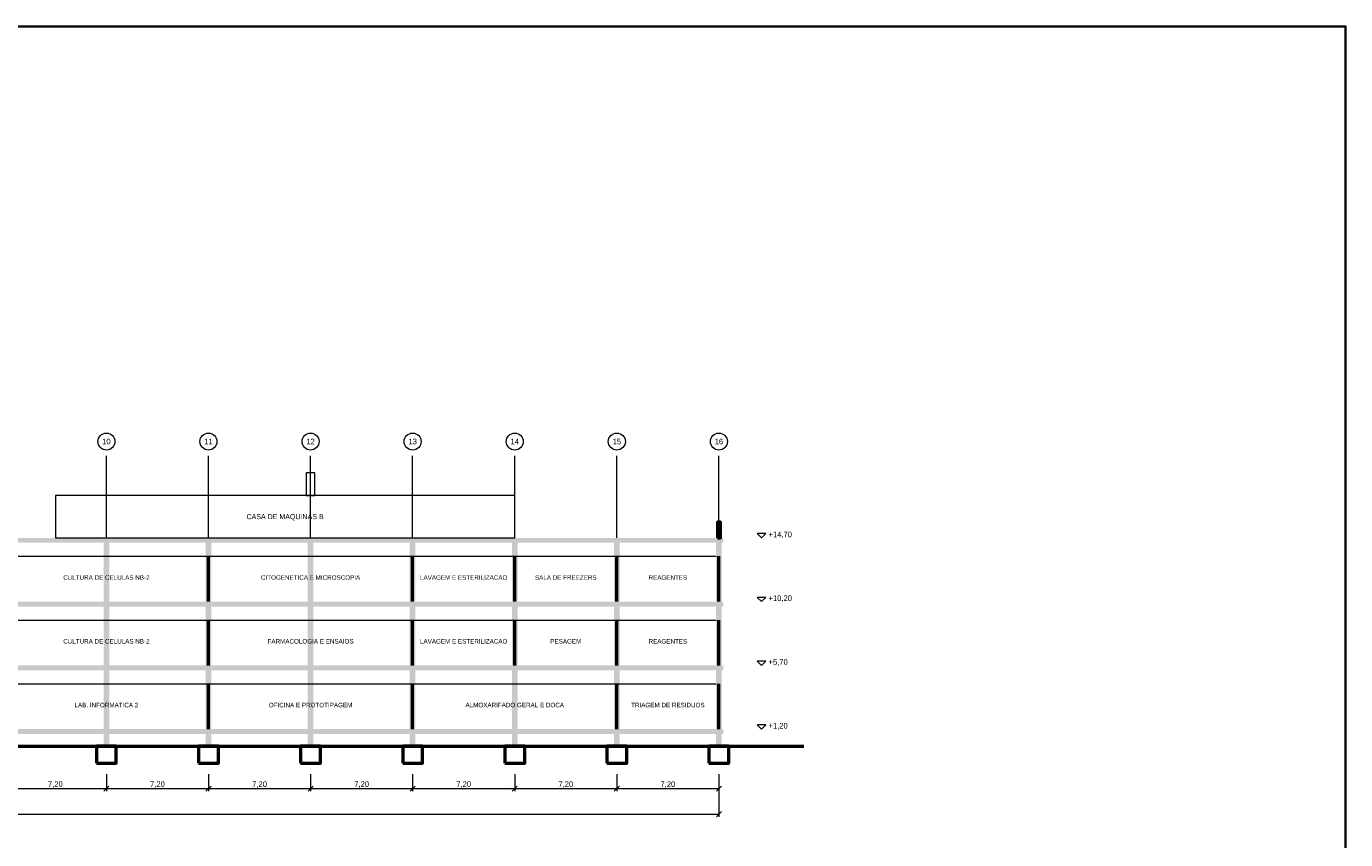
# Model space of a CAD drawing. Header units: metres. Extents: x -12 to 152, y -66 to 49.
# Tile 4 of 4: x 59 to 152, y -9 to 49. Entities that reach past the tile are written whole.
import ezdxf
from ezdxf.enums import TextEntityAlignment as Align

# ---------------------------------------------------------------- set-up
doc = ezdxf.new("R2010")
doc.units = ezdxf.units.M
for name, color, linetype, lineweight, true_color in [('COTA', 8, 'Continuous', 13, 0x6a6a6a), ('EIXO', 8, 'Continuous', 13, 0x6a6a6a), ('ESQUADRIA', 4, 'Continuous', 18, 0x007f9f), ('MOBILIA', 9, 'Continuous', 13, 0xa8a8a8)]:
    doc.layers.add(name, color=color, linetype=linetype, lineweight=lineweight, true_color=true_color)
for name, color, linetype, lineweight in [('FOLHA', 7, 'Continuous', 35), ('PAREDE', 7, 'Continuous', 50), ('PILAR', 7, 'Continuous', 35), ('TEXTO', 7, 'Continuous', 18)]:
    doc.layers.add(name, color=color, linetype=linetype, lineweight=lineweight)

msp = doc.modelspace()

# ---------------------------------------------------------------- hatches: boundary and pattern name
at = {"layer": 'PILAR'}
for points in [[(-0.3, 12.35), (108.3, 12.35), (108.3, 12.7), (-0.3, 12.7)], [(64.6, -2), (65, -2), (65, 12.7), (64.6, 12.7)], [(71.8, -2), (72.2, -2), (72.2, 12.7), (71.8, 12.7)], [(79, -2), (79.4, -2), (79.4, 12.7), (79, 12.7)], [(86.2, -2), (86.6, -2), (86.6, 12.7), (86.2, 12.7)], [(93.4, -2), (93.8, -2), (93.8, 12.7), (93.4, 12.7)], [(100.6, -2), (101, -2), (101, 12.7), (100.6, 12.7)], [(107.8, -2), (108.2, -2), (108.2, 12.7), (107.8, 12.7)], [(-0.3, 7.85), (108.3, 7.85), (108.3, 8.2), (-0.3, 8.2)], [(-0.3, 3.35), (108.3, 3.35), (108.3, 3.7), (-0.3, 3.7)], [(-0.3, -1.15), (108.3, -1.15), (108.3, -0.8), (-0.3, -0.8)]]:
    msp.add_hatch(color=7, dxfattribs=at).paths.add_polyline_path(points)

# ---------------------------------------------------------------- linework, layer by layer
at = {"layer": 'COTA'}
for p, q in [((64.8, -3.98), (64.8, -5.18)), ((64.8, -3.98), (64.8, -5.18)), ((72, -3.98), (72, -5.18)), ((72, -3.98), (72, -5.18)), ((79.2, -3.98), (79.2, -5.18)), ((79.2, -3.98), (79.2, -5.18)), ((86.4, -3.98), (86.4, -5.18)), ((86.4, -3.98), (86.4, -5.18)), ((93.6, -3.98), (93.6, -5.18)), ((93.6, -3.98), (93.6, -5.18)), ((100.8, -3.98), (100.8, -5.18)), ((100.8, -3.98), (100.8, -5.18)), ((108, -3.98), (108, -5.18)), ((108, -3.98), (108, -6.98)), ((57.6, -5), (64.8, -5)), ((64.62, -5.18), (64.98, -4.82)), ((64.62, -5.18), (64.98, -4.82)), ((64.8, -5), (72, -5)), ((71.82, -5.18), (72.18, -4.82)), ((71.82, -5.18), (72.18, -4.82)), ((72, -5), (79.2, -5)), ((79.02, -5.18), (79.38, -4.82)), ((79.02, -5.18), (79.38, -4.82)), ((79.2, -5), (86.4, -5)), ((86.22, -5.18), (86.58, -4.82)), ((86.22, -5.18), (86.58, -4.82)), ((86.4, -5), (93.6, -5)), ((93.42, -5.18), (93.78, -4.82)), ((93.42, -5.18), (93.78, -4.82)), ((93.6, -5), (100.8, -5)), ((100.62, -5.18), (100.98, -4.82)), ((100.62, -5.18), (100.98, -4.82)), ((100.8, -5), (108, -5)), ((107.82, -5.18), (108.18, -4.82)), ((0, -6.8), (108, -6.8)), ((107.82, -6.98), (108.18, -6.62))]:
    msp.add_line(p, q, dxfattribs=at)
for points in [[(110.7, 13), (111, 12.7), (111.3, 13)], [(110.7, 8.5), (111, 8.2), (111.3, 8.5)], [(110.7, 4), (111, 3.7), (111.3, 4)], [(110.7, -0.5), (111, -0.8), (111.3, -0.5)]]:
    msp.add_lwpolyline(points, close=True, dxfattribs=at)
at = {"layer": 'EIXO'}
for p, q in [((64.8, 12.7), (64.8, 18.5)), ((72, 12.7), (72, 18.5)), ((79.2, 12.7), (79.2, 18.5)), ((86.4, 12.7), (86.4, 18.5)), ((93.6, 12.7), (93.6, 18.5)), ((100.8, 12.7), (100.8, 18.5)), ((108, 12.7), (108, 18.5))]:
    msp.add_line(p, q, dxfattribs=at)
for centre in [(64.8, 19.5), (72, 19.5), (79.2, 19.5), (86.4, 19.5), (93.6, 19.5), (100.8, 19.5), (108, 19.5)]:
    msp.add_circle(centre, 0.6, dxfattribs=at)
at = {"layer": 'ESQUADRIA'}
for p, q in [((0.2, 11.4), (107.8, 11.4)), ((0.2, 6.9), (107.8, 6.9)), ((0.2, 2.4), (107.8, 2.4))]:
    msp.add_line(p, q, dxfattribs=at)
at = {"layer": 'FOLHA'}
msp.add_lwpolyline([(-12, -66), (152.2, -66), (152.2, 48.8), (-12, 48.8)], close=True, dxfattribs=at)
at = {"layer": 'MOBILIA'}
for points in [[(78.9, 15.7), (79.5, 15.7), (79.5, 17.3), (78.9, 17.3)], [(61.2, 12.7), (93.6, 12.7), (93.6, 15.7), (61.2, 15.7)]]:
    msp.add_lwpolyline(points, close=True, dxfattribs=at)
at = {"layer": 'PAREDE'}
for p, q in [((72, 8.2), (72, 11.4)), ((86.4, 8.2), (86.4, 11.4)), ((93.6, 8.2), (93.6, 11.4)), ((100.8, 8.2), (100.8, 11.4)), ((108, 8.2), (108, 11.4)), ((72, 3.7), (72, 6.9)), ((86.4, 3.7), (86.4, 6.9)), ((93.6, 3.7), (93.6, 6.9)), ((100.8, 3.7), (100.8, 6.9)), ((108, 3.7), (108, 6.9)), ((72, -0.8), (72, 2.4)), ((86.4, -0.8), (86.4, 2.4)), ((100.8, -0.8), (100.8, 2.4)), ((108, -0.8), (108, 2.4)), ((-6, -2), (114, -2))]:
    msp.add_line(p, q, dxfattribs=at)
for points in [[(107.9, 12.7), (108.1, 12.7), (108.1, 13.8), (107.9, 13.8)], [(64.1, -3.2), (65.5, -3.2), (65.5, -2), (64.1, -2)], [(71.3, -3.2), (72.7, -3.2), (72.7, -2), (71.3, -2)], [(78.5, -3.2), (79.9, -3.2), (79.9, -2), (78.5, -2)], [(85.7, -3.2), (87.1, -3.2), (87.1, -2), (85.7, -2)], [(92.9, -3.2), (94.3, -3.2), (94.3, -2), (92.9, -2)], [(100.1, -3.2), (101.5, -3.2), (101.5, -2), (100.1, -2)], [(107.3, -3.2), (108.7, -3.2), (108.7, -2), (107.3, -2)]]:
    msp.add_lwpolyline(points, close=True, dxfattribs=at)

# ---------------------------------------------------------------- texts
at = {"layer": 'COTA'}
for s, p in [('+14,70', (111.5, 12.94)), ('+10,20', (111.5, 8.44)), ('+5,70', (111.5, 3.94)), ('+1,20', (111.5, -0.56))]:
    msp.add_text(s, height=0.4, dxfattribs=at).set_placement(p, align=Align.MIDDLE_LEFT)
for p in [(61.2, -4.68), (68.4, -4.68), (75.6, -4.68), (82.8, -4.68), (90, -4.68), (97.2, -4.68), (104.4, -4.68)]:
    msp.add_text('7,20', height=0.4, dxfattribs=at).set_placement(p, align=Align.MIDDLE_CENTER)
at = {"layer": 'EIXO'}
for s, p in [('10', (64.8, 19.5)), ('11', (72, 19.5)), ('12', (79.2, 19.5)), ('13', (86.4, 19.5)), ('14', (93.6, 19.5)), ('15', (100.8, 19.5)), ('16', (108, 19.5))]:
    msp.add_text(s, height=0.4, dxfattribs=at).set_placement(p, align=Align.MIDDLE_CENTER)
at = {"layer": 'TEXTO'}
for s, height, p in [('CASA DE MAQUINAS B', 0.36, (77.4, 14.2)), ('CULTURA DE CELULAS NB-2', 0.32, (64.8, 9.9)), ('CITOGENETICA E MICROSCOPIA', 0.32, (79.2, 9.9)), ('LAVAGEM E ESTERILIZACAO', 0.32, (90, 9.9)), ('SALA DE FREEZERS', 0.32, (97.2, 9.9)), ('REAGENTES', 0.32, (104.4, 9.9)), ('CULTURA DE CELULAS NB-2', 0.32, (64.8, 5.4)), ('FARMACOLOGIA E ENSAIOS', 0.32, (79.2, 5.4)), ('LAVAGEM E ESTERILIZACAO', 0.32, (90, 5.4)), ('PESAGEM', 0.32, (97.2, 5.4)), ('REAGENTES', 0.32, (104.4, 5.4)), ('LAB. INFORMATICA 2', 0.32, (64.8, 0.9)), ('OFICINA E PROTOTIPAGEM', 0.32, (79.2, 0.9)), ('ALMOXARIFADO GERAL E DOCA', 0.32, (93.6, 0.9)), ('TRIAGEM DE RESIDUOS', 0.32, (104.4, 0.9))]:
    msp.add_text(s, height=height, dxfattribs=at).set_placement(p, align=Align.MIDDLE_CENTER)

doc.saveas('drawing.dxf')
